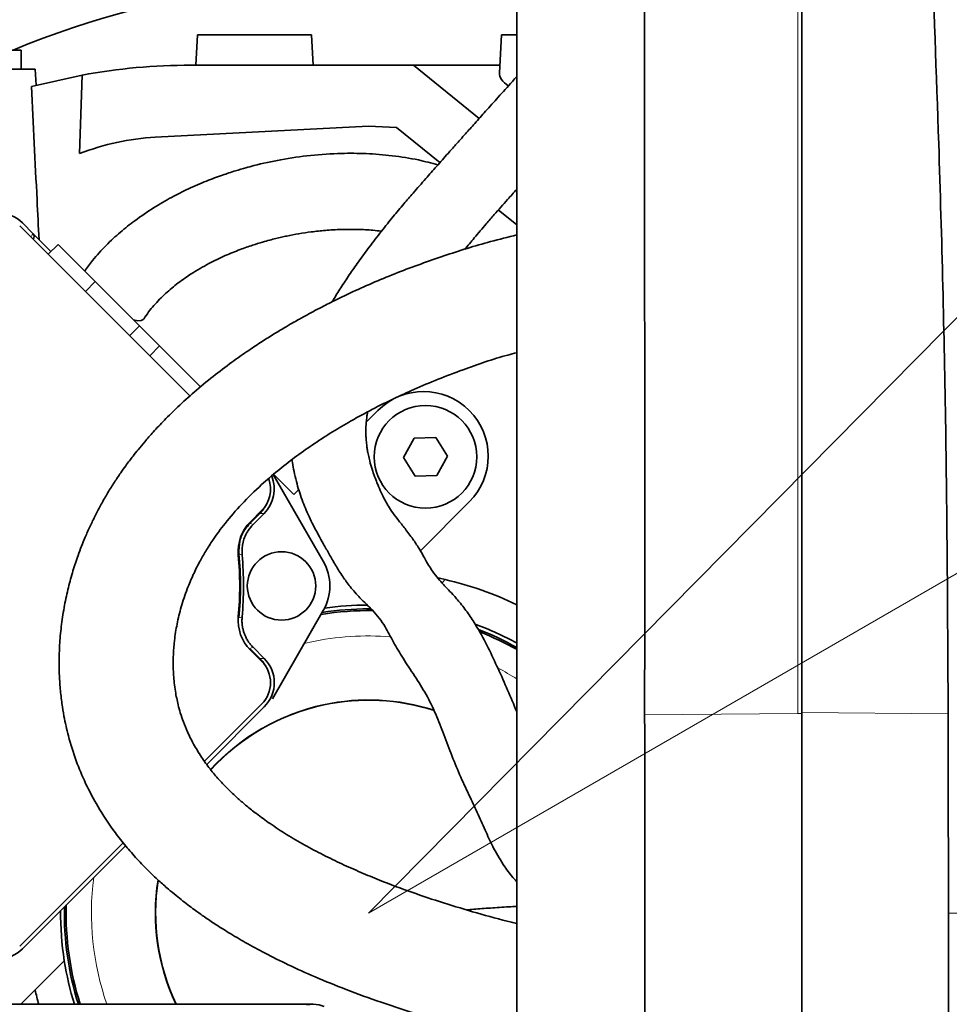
# Model space of a CAD drawing. Header units: millimetres. Extents: x 0 to 14900, y 0 to 10500.
# Tile 38 of 54: x 10900 to 11145, y 6750 to 7009. Entities that reach past the tile are written whole.
import ezdxf

# ---------------------------------------------------------------- set-up
doc = ezdxf.new("R2010")
doc.units = ezdxf.units.MM
doc.header["$LTSCALE"] = 25
doc.styles.add('SLDTEXTSTYLE0', font='TXT', dxfattribs={"width": 0.605})
doc.dimstyles.new('SLDDIMSTYLE2', dxfattribs={"dimtxt": 87.5, "dimasz": 87.5, "dimexe": 0, "dimexo": 0.0625, "dimgap": 21.875, "dimtad": 1, "dimdec": 1, "dimrnd": 1e-09, "dimzin": 12, "dimdsep": 46, "dimtxsty": 'SLDTEXTSTYLE0', "dimsah": 1, "dimcen": 0, "dimadec": 0, "dimazin": 3, "dimtfac": 1, "dimtofl": 0, "dimtmove": 0, "dimatfit": 3, "dimfxl": 1, "dimfrac": 2, "dimtolj": 1, "dimtzin": 12, "dimarcsym": 0})
doc.dimstyles.new('SLDDIMSTYLE3', dxfattribs={"dimtxt": 87.5, "dimasz": 87.5, "dimexe": 0, "dimexo": 0.0625, "dimgap": 21.875, "dimtad": 1, "dimdec": 4, "dimlfac": 25, "dimzin": 12, "dimdsep": 46, "dimtxsty": 'SLDTEXTSTYLE0', "dimsah": 1, "dimcen": 0.09, "dimadec": 1, "dimazin": 3, "dimtfac": 1, "dimtofl": 0, "dimtmove": 0, "dimatfit": 3, "dimfxl": 1, "dimfrac": 2, "dimtolj": 1, "dimtzin": 12, "dimarcsym": 0})

# ---------------------------------------------------------------- blocks, each defined once
blk = doc.blocks.new('_D_6')
at = {"color": 7, "linetype": 'Continuous', "lineweight": 0}
for q in [(12346.23, 7555.67), (10992.18, 6773.9)]:
    blk.add_line((11788.92, 7233.9), q, dxfattribs=at)
at = {"color": 7, "linetype": 'Continuous', "lineweight": 18}
blk.add_solid([(11788.92, 7233.9), (11870.95, 7266.83), (11858.45, 7288.48)], dxfattribs=at)
at = {"color": 7, "linetype": 'Continuous', "lineweight": 18, "insert": (12041.07, 7509.64), "char_height": 87.5, "attachment_point": 1, "rotation": 30, "style": 'SLDTEXTSTYLE0'}
blk.add_mtext('R920', dxfattribs=at)
blk = doc.blocks.new('_D_7')
at = {"color": 7, "linetype": 'Continuous', "lineweight": 0}
blk.add_line((12855.04, 8658.65), (10992.18, 6773.9), dxfattribs=at)
at = {"color": 7, "linetype": 'Continuous', "lineweight": 18}
blk.add_solid([(12855.04, 8658.65), (12784.64, 8605.2), (12802.42, 8587.63)], dxfattribs=at)
at = {"color": 7, "linetype": 'Continuous', "lineweight": 18, "insert": (11717.78, 7668.36), "char_height": 87.5, "attachment_point": 1, "rotation": 45.3346, "style": 'SLDTEXTSTYLE0'}
blk.add_mtext('R2650', dxfattribs=at)
blk = doc.blocks.new('_D_8')
at = {"color": 7, "linetype": 'Continuous', "lineweight": 0}
for p, q in [((12310.98, 6773.9), (13944.28, 6773.9)), ((8333.2, 6305.05), (8084.93, 6261.28))]:
    blk.add_line(p, q, dxfattribs=at)
at = {"color": 7, "linetype": 'Continuous', "lineweight": 18}
blk.add_arc((10992.18, 6773.9), 2914.6, 190, 0, dxfattribs=at)
for points in [[(13906.78, 6773.9), (13892.97, 6686.6), (13917.96, 6686.22)], [(8121.86, 6267.79), (8126.07, 6179.5), (8150.62, 6184.21)]]:
    blk.add_solid(points, dxfattribs=at)
at = {"color": 7, "linetype": 'Continuous', "lineweight": 18, "insert": (11112.52, 3971.92), "char_height": 87.5, "attachment_point": 1, "rotation": 5, "style": 'SLDTEXTSTYLE0'}
blk.add_mtext('170°', dxfattribs=at)
blk = doc.blocks.new('_D_9')
at = {"color": 7, "linetype": 'Continuous', "lineweight": 0}
for p, q in [((8333.2, 7242.75), (8085.14, 7286.49)), ((12310.98, 6773.9), (13944.07, 6773.9))]:
    blk.add_line(p, q, dxfattribs=at)
at = {"color": 7, "linetype": 'Continuous', "lineweight": 18}
blk.add_arc((10992.18, 6773.9), 2914.39, 0, 170, dxfattribs=at)
for points in [[(8122.07, 7279.98), (8150.83, 7363.56), (8126.28, 7368.27)], [(13906.57, 6773.9), (13917.75, 6861.58), (13892.75, 6861.21)]]:
    blk.add_solid(points, dxfattribs=at)
at = {"color": 7, "linetype": 'Continuous', "lineweight": 18, "insert": (11132.17, 9800.4), "char_height": 87.5, "attachment_point": 1, "rotation": 355, "style": 'SLDTEXTSTYLE0'}
blk.add_mtext('170°', dxfattribs=at)

msp = doc.modelspace()

# ---------------------------------------------------------------- linework, layer by layer
at = {"color": 8, "linetype": 'Continuous', "lineweight": 18}
for p, q in [((11105.1794306, 7086.8247974), (11105.1794306, 6826.3445537)), ((10903.9180476, 6952.5572721), (10903.942404, 6952.5824939)), ((10920.268826, 6939.9987127), (10917.6903989, 6937.4202855)), ((10931.9280144, 6928.3395243), (10929.3495873, 6925.7610971)), ((10937.2070948, 6923.0604439), (10934.6286677, 6920.4820167)), ((10964.7670087, 6879.0319058), (10963.6314899, 6879.0319058)), ((10975.299125, 6844.8101734), (10976.8540221, 6845.1624101)), ((10963.6314899, 6840.8462011), (10964.7670087, 6840.8462011)), ((11064.8382222, 6826.0442498), (11105.1794306, 6826.3445537)), ((11105.1794306, 6826.3445537), (11106.1794306, 6826.3519978)), ((11106.1794306, 6826.6065), (11144.6838828, 6826.3198691))]:
    msp.add_line(p, q, dxfattribs=at)
at = {"color": 7, "linetype": 'Continuous', "lineweight": 35}
for p, q in [((11106.1794306, 7087.0867438), (11106.1794306, 6826.6065)), ((10947.1794306, 7004.902588), (10946.7601683, 6996.902588)), ((10947.1794306, 7004.902588), (10977.1794306, 7004.902588)), ((10977.5986928, 6996.902588), (10977.1794306, 7004.902588)), ((11027.1794306, 7004.902588), (11026.6552342, 6994.9003255)), ((11027.1794306, 7004.902588), (11031.0565652, 7004.902588)), ((10900.8066239, 7000.902588), (10880.4024623, 7000.902588)), ((10900.8066239, 6995.902588), (10900.8066239, 7000.902588)), ((10870.0969928, 6995.902588), (10904.5162551, 6995.902588)), ((10904.7393502, 6991.6456794), (10904.5162551, 6995.902588)), ((10945.4754003, 6996.902588), (11004.0440063, 6996.902588)), ((11004.0440063, 6996.902588), (11021.3053183, 6982.9052097)), ((11026.7601683, 6996.902588), (11004.0440063, 6996.902588)), ((10903.5002, 6991.3168174), (10916.8314525, 6994.3260311)), ((10916.8314525, 6994.3260311), (10916.1920469, 6973.6462061)), ((10936.0948072, 6977.9633174), (10992.1794306, 6980.902588)), ((10999.5521499, 6980.5162001), (10992.1794306, 6980.902588)), ((11010.9618623, 6971.275057), (10999.5521499, 6980.5162001)), ((11031.1794306, 6954.9001094), (11026.3321685, 6958.8260842)), ((10945.2124546, 6909.8982298), (10900.4193223, 6954.6913621)), ((10903.942404, 6952.5824939), (10901.1254598, 6955.3994381)), ((10903.942404, 6952.5824939), (10908.6546037, 6947.8702943)), ((10903.9545331, 6951.1806173), (10903.9425136, 6951.1681708)), ((10910.525924, 6949.7416146), (10907.9474969, 6947.1631875)), ((10910.525924, 6949.7416146), (10920.268826, 6939.9987127)), ((10920.268826, 6939.9987127), (10931.9280144, 6928.3395243)), ((10931.9280144, 6928.3395243), (10937.2070948, 6923.0604439)), ((10937.2070948, 6923.0604439), (10947.9837352, 6912.2838035)), ((10991.6103318, 6903.0468018), (10994.6586153, 6906.0950853)), ((11004.1635967, 6898.8258064), (11001.4078814, 6893.7524084)), ((11009.9351458, 6898.9759859), (11004.1635967, 6898.8258064)), ((11012.9509797, 6894.0527675), (11009.9351458, 6898.9759859)), ((11001.4078814, 6893.7524084), (11004.4237153, 6888.82919)), ((11010.1952645, 6888.9793696), (11012.9509797, 6894.0527675)), ((10980.2810112, 6866.4390534), (10967.1323727, 6889.2131633)), ((10972.544214, 6883.980684), (10967.2286925, 6889.2962055)), ((11004.4237153, 6888.82919), (11010.1952645, 6888.9793696)), ((10972.544214, 6883.980684), (10973.8296136, 6885.2660836)), ((11018.7002459, 6882.0534547), (11005.8246389, 6869.1778478)), ((10960.9877728, 6876.3881886), (10963.6314899, 6879.0319058)), ((10961.1155942, 6876.7947048), (10964.0589326, 6879.7380433)), ((10961.8221964, 6876.0870935), (10964.7670087, 6879.0319058)), ((11012.3923564, 6861.6034296), (11011.5258974, 6860.7369706)), ((10966.8873597, 6830.2405686), (10980.2810112, 6853.4390534)), ((10992.1794306, 6853.902588), (10992.9140897, 6853.8992146)), ((10963.6314899, 6840.8462011), (10960.9877728, 6843.4899182)), ((10964.0589326, 6840.1400635), (10961.1155942, 6843.083402)), ((10964.7670087, 6840.8462011), (10961.8221964, 6843.7910134)), ((10949.0397216, 6813.807144), (10964.0589326, 6828.826355)), ((10949.6410484, 6812.9942573), (10964.7670087, 6828.1202175)), ((11106.1794306, 6826.6065), (11106.1794306, 6588.5073317)), ((10900.4193223, 6765.1867447), (10927.6282063, 6792.3956288)), ((10901.1254598, 6764.4786687), (10928.2622565, 6791.6154654)), ((10912.1553981, 6761.3664713), (10904.4785889, 6753.6896622)), ((10904.4785889, 6753.6896622), (10900.6915147, 6749.902588)), ((10977.6062629, 6749.902588), (10692.4296507, 6749.902588))]:
    msp.add_line(p, q, dxfattribs=at)
at = {"color": 7, "linetype": 'Continuous', "lineweight": 35, "flags": 128}
for points in [[(10930.3693924, 6929.8981463), (10931.4913501, 6929.7017829), (10932.3510926, 6929.7320646), (10932.9155805, 6929.9878278), (10933.0525197, 6930.1498699)], [(11012.3923564, 6861.6034296), (11010.8834763, 6861.9375735), (11010.5235622, 6862.0132731)], [(10977.6062629, 6749.902588), (10975.9974564, 6749.7264125)], [(10980.490503, 6749.335696), (10979.2150693, 6749.7264125), (10977.6062629, 6749.902588)]]:
    msp.add_lwpolyline(points, dxfattribs=at)
at = {"color": 8, "linetype": 'Continuous', "lineweight": 18, "flags": 128}
for points in [[(10960.9877728, 6876.3881886), (10961.4043913, 6876.2380783), (10961.8221964, 6876.0870935)], [(10958.934996, 6868.1094221), (10958.5739313, 6868.2241425), (10958.1040807, 6868.372821)], [(10958.1040807, 6851.5052858), (10958.4654215, 6851.6195667), (10958.934996, 6851.7686847)], [(10961.8221964, 6843.7910134), (10961.4043913, 6843.6400285), (10960.9877728, 6843.4899182)]]:
    msp.add_lwpolyline(points, dxfattribs=at)
at = {"color": 7, "linetype": 'Continuous', "lineweight": 35}
for centre, radius in [((11007.1794306, 6893.902588), 13.5), ((10969.3066239, 6859.9390534), 9)]:
    msp.add_circle(centre, radius, dxfattribs=at)
at = {"color": 7, "linetype": 'Continuous', "lineweight": 18}
for radius in [2650, 920]:
    msp.add_arc((10992.1794306, 6773.902588), radius, 190, 170, dxfattribs=at)
at = {"color": 7, "linetype": 'Continuous', "lineweight": 35}
for centre, radius, start, end in [((10992.1794306, 6773.902588), 245.5, 80.852896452, 112.38532819), ((10945.4754003, 6836.394897), 160.507691, 90, 100.279979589), ((10939.4143194, 6914.6232507), 63.4269912, 93, 111.476897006), ((11006.6794306, 6894.07427), 17, 315, 135), ((10958.4020784, 6885.3948975), 8, 315, 19.906531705), ((10968.8937688, 6869.0165302), 11, 135, 185.2081805), ((10869.3066239, 6859.9390534), 89.197067, 354.57446054, 5.42553946), ((10869.3066239, 6859.9390534), 89, 354.7918195, 5.2081805), ((10869.3066239, 6859.9390534), 90, 354.791410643, 5.208589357), ((10969.0226809, 6859.9390534), 13, 330, 30), ((10992.1794306, 6773.902588), 90, 64.299557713, 77.02134393), ((10992.1794306, 6773.902588), 79.54603, 89.114600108, 99.011704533), ((10992.1794306, 6773.902588), 80, 90, 98.748795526), ((10992.1794306, 6773.902588), 81, 90.146563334, 98.20138641), ((10968.8937688, 6850.8615766), 11, 174.7918195, 225), ((10992.1794306, 6773.902588), 81, 61.156964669, 69.594590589), ((10992.1794306, 6773.902588), 80, 60.790447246, 68.768375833), ((10992.1794306, 6773.902588), 79.54603, 60.569721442, 68.32477127), ((10958.4020784, 6834.4832093), 8, 315, 45), ((10992.1794306, 6773.902588), 56, 71.952187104, 102.137374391), ((10992.1794306, 6773.902588), 56, 102.137374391, 137.79522067), ((10992.1794306, 6773.902588), 56, 171.134655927, 205.376933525), ((10992.1794306, 6773.902588), 80, 178.820334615, 197.457603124), ((10992.1794306, 6773.902588), 79.54603, 178.47853284, 197.560465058), ((10992.1794306, 6773.902588), 81, 179.55257825, 188.903275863), ((10992.1794306, 6773.902588), 81, 188.903275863, 197.235285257), ((10992.1794306, 6773.902588), 90, 192.97865607, 195.466009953)]:
    msp.add_arc(centre, radius, start, end, dxfattribs=at)
at = {"color": 8, "linetype": 'Continuous', "lineweight": 18}
for centre, radius, start, end in [((10905.3567272, 6951.1679554), 2, 136, 158.665124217), ((10903.2110539, 6951.8501644), 0.9999207, 316.004263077, 45.004617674), ((10992.1794306, 6773.902588), 72.8891651, 85.388217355, 102.137374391), ((10992.1794306, 6773.902588), 72.8891651, 57.570417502, 62.17761083), ((10992.1794306, 6773.902588), 56.1270596, 72.080753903, 102.137374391), ((10992.1794306, 6773.902588), 56.1270596, 102.137374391, 137.765129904), ((10992.1794306, 6773.902588), 72.8891651, 172.63627431, 199.224294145), ((10992.1794306, 6773.902588), 56.1270596, 171.060079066, 205.315424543)]:
    msp.add_arc(centre, radius, start, end, dxfattribs=at)
at = {"color": 7, "linetype": 'Continuous', "lineweight": 35}
for centre, major_axis, ratio, start_param, end_param in [((11042.1794306, 6994.7697992), (15.5276163, 0), 0.4005407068, 3.120604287, 3.6953649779), ((10894.7624681, 6949.032569), (0, 9.0027417), 0.9996954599, 5.497939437, 7.0684311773), ((10903.2351933, 6951.8752757), (-0.6947642, -0.7194494), 0.9998476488, 1.5707963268, 3.1241420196), ((10958.4001395, 6885.3948975), (9.0027417, 0), 0.9996954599, 5.497939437, 6.6772024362), ((10957.2646208, 6885.3948975), (9.0027417, 0), 0.9996954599, 5.497939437, 5.8211856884), ((10957.2646208, 6834.4832093), (9.0027417, 0), 0.9996954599, 0.4619996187, 0.7852458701), ((10958.4001395, 6834.4832093), (9.0027417, 0), 0.9996954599, 5.497939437, 7.0684311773), ((10894.7624681, 6770.8455378), (0, -9.0027417), 0.9996954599, 5.497939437, 7.0684311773)]:
    msp.add_ellipse(centre, major_axis=major_axis, ratio=ratio, start_param=start_param, end_param=end_param, dxfattribs=at)
for points, knots in [([(11064.8479215, 7086.5245657), (11064.7884795, 7080.1931905), (11064.6695881, 7067.5296671), (11064.9341394, 7042.2064782), (11064.7698154, 6997.891323), (11064.8704572, 6923.7281419), (11064.8501621, 6862.2265938), (11064.8382222, 6826.0442498)], [0, 0, 0, 0, 0.0729156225, 0.145840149, 0.2916788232, 0.5832833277, 1, 1, 1, 1]), ([(11144.6838828, 6826.3198691), (11144.549318, 6851.306352), (11144.2801896, 6901.2790822), (11142.5607172, 6969.690741), (11140.6373612, 7019.2506129), (11139.6930268, 7049.9868549), (11139.2605632, 7068.4350378), (11138.4104213, 7080.7125666), (11137.9854441, 7086.8499767)], [0, 0, 0, 0, 0.2876477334, 0.5752927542, 0.787631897, 0.8584324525, 0.9292318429, 1, 1, 1, 1]), ([(11031.1794306, 7074.902588), (11031.1794306, 7074.8869627), (11031.1794306, 7074.8550715), (11031.1794306, 7075.0602946), (11031.1794306, 7074.609428), (11031.1794306, 7073.4240436), (11031.1794306, 7071.2528599), (11031.1794306, 7067.8781252), (11031.1794306, 7063.5317469), (11031.1794306, 7058.4142674), (11031.1794306, 7052.5966399), (11031.1794306, 7031.5546984), (11031.1794306, 6977.8888911), (11031.1794306, 6913.7433122), (11031.1794306, 6859.7422517), (11031.1794306, 6836.5147578), (11031.1794306, 6823.2289668), (11031.1794306, 6812.660578), (11031.1794306, 6801.1973084), (11031.1794306, 6788.7762373), (11031.1794306, 6776.0989427), (11031.1794306, 6763.4340496), (11031.1794306, 6750.9349934), (11031.1794306, 6738.6272121), (11031.1794306, 6726.4230498), (11031.1794306, 6714.5914369), (11031.1794306, 6703.2696093), (11031.1794306, 6692.4678453), (11031.1794306, 6682.1187392), (11031.1794306, 6672.4553495), (11031.1794306, 6663.5765828), (11031.1794306, 6655.4894259), (11031.1794306, 6648.150399), (11031.1794306, 6641.7391837), (11031.1794306, 6636.3146141), (11031.1794306, 6631.861279), (11031.1794306, 6628.3625869), (11031.1794306, 6625.9563067), (11031.1794306, 6624.5897777), (11031.1794306, 6624.5166888), (11031.1794306, 6624.48394)], [0, 0, 0, 0, 0.0165413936, 0.0337610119, 0.0424078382, 0.0511979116, 0.0624911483, 0.0741115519, 0.0854047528, 0.0970246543, 0.1083221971, 0.1199473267, 0.2105582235, 0.391780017, 0.4624319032, 0.4977578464, 0.5154208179, 0.5330838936, 0.5541456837, 0.5753534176, 0.597022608, 0.6188515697, 0.6399133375, 0.661121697, 0.6827913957, 0.704620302, 0.7256711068, 0.7468676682, 0.7685248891, 0.7903415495, 0.8114050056, 0.8326151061, 0.8542867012, 0.8761175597, 0.8971676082, 0.9183633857, 0.9400197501, 0.9618355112, 0.9828997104, 1, 1, 1, 1]), ([(11031.1794306, 6993.9182607), (11030.8002618, 6993.493637), (11029.1415901, 6991.6361231), (11026.4053122, 6988.5911347), (11023.1031951, 6984.9121877), (11020.2380303, 6981.7161514), (11017.617282, 6978.781889), (11015.2910307, 6976.166063), (11013.2986637, 6973.9175364), (11011.6147659, 6972.0136672), (11009.6459359, 6969.7869378), (11007.059277, 6966.8569929), (11004.1963185, 6963.5864071), (11001.3450484, 6960.2686603), (10998.5644327, 6956.9485111), (10995.5051825, 6953.1665409), (10992.409034, 6949.1583917), (10989.5846112, 6945.2960798), (10987.1395946, 6941.7773626), (10984.9322396, 6938.4091008), (10983.4404621, 6936.05383), (10982.7203982, 6934.8183739), (10982.6398446, 6934.6801632)], [0, 0, 0, 0, 0.0194159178, 0.0849348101, 0.1443430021, 0.1974730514, 0.2441431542, 0.293151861, 0.331576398, 0.3599093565, 0.3888056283, 0.4432909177, 0.5093156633, 0.5584530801, 0.6152210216, 0.6801539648, 0.7515476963, 0.8175206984, 0.8772844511, 0.9355759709, 0.992792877, 1, 1, 1, 1]), ([(10903.5002, 6991.3168174), (10903.9957453, 6981.3801948), (10904.6657406, 6967.9455193), (10905.3372569, 6954.5108471), (10905.5121029, 6951.0127951)], [0, 0, 0, 0, 0.739625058, 1, 1, 1, 1]), ([(11010.4440121, 6970.6893029), (11008.737042, 6971.1455582), (11004.797913, 6972.1984463), (10998.4857377, 6973.1579189), (10991.7304611, 6973.7151672), (10984.5733188, 6973.7740251), (10977.098887, 6973.2900317), (10969.3973804, 6972.1854875), (10963.7001143, 6970.9405953), (10959.7166753, 6969.8762571), (10956.9660622, 6969.0697594), (10953.5161721, 6967.9373218), (10949.3773178, 6966.3886487), (10944.9140971, 6964.4584447), (10940.2528565, 6962.124439), (10935.5208845, 6959.3829768), (10931.0049438, 6956.3144729), (10926.8205408, 6952.9873815), (10923.0659576, 6949.4972612), (10919.8633087, 6946.0404602), (10918.1897165, 6943.6775479), (10917.522093, 6942.7349433)], [0, 0, 0, 0, 0.057935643, 0.1336965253, 0.2078473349, 0.2767866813, 0.3615352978, 0.4422560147, 0.5147400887, 0.5358071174, 0.5637514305, 0.5991980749, 0.6417052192, 0.6907232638, 0.7360985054, 0.7852162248, 0.8378307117, 0.8795613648, 0.9233501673, 0.9694231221, 1, 1, 1, 1]), ([(11017.5068933, 6948.4180652), (11018.3406197, 6949.434433), (11020.1694271, 6951.6638706), (11022.7903187, 6954.756285), (11025.1081757, 6957.4375415), (11026.9743948, 6959.5610725), (11028.9425943, 6961.7743568), (11030.3760416, 6963.3652523), (11031.1794306, 6964.2568847)], [0, 0, 0, 0, 0.19634641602, 0.43069257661, 0.58551197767, 0.7100468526, 0.83749302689, 1, 1, 1, 1]), ([(10933.0499324, 6930.1457572), (10933.469634, 6930.7682204), (10934.2962114, 6931.9941246), (10936.1936329, 6934.2789901), (10938.7566251, 6936.9169107), (10942.0936122, 6939.6752417), (10945.9040452, 6942.3243101), (10950.0621409, 6944.7253683), (10954.3607668, 6946.7949733), (10958.2181889, 6948.3683131), (10961.4928702, 6949.5204952), (10964.0977418, 6950.3267617), (10966.1139238, 6950.8888058), (10967.7583727, 6951.3094437), (10969.2559079, 6951.6626326), (10971.2763676, 6952.1014265), (10973.9018454, 6952.5961566), (10977.2858276, 6953.1001748), (10980.9954668, 6953.4929768), (10985.0841152, 6953.731764), (10989.2572735, 6953.737857), (10992.81593, 6953.5822256), (10994.8488645, 6953.336239), (10995.5933939, 6953.2461504)], [0, 0, 0, 0, 0.0280592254, 0.0552609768, 0.1086557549, 0.1619394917, 0.2150193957, 0.2839602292, 0.3485046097, 0.4063427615, 0.4556355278, 0.4950203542, 0.5237152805, 0.5479225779, 0.5711017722, 0.5931968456, 0.6421242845, 0.6945406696, 0.7539394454, 0.8203856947, 0.8938287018, 0.9611164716, 1, 1, 1, 1]), ([(11031.1794306, 6952.2519399), (11028.8832625, 6951.684569), (11022.4297063, 6950.0899297), (11011.9576678, 6946.8085451), (10999.7931163, 6942.4464032), (10990.4020323, 6938.4323744), (10983.8280047, 6935.2957031), (10980.1631584, 6933.4474009), (10977.2538948, 6931.9118411), (10975.2188805, 6930.8007343), (10973.599533, 6929.897002), (10971.950108, 6928.9588438), (10969.8006635, 6927.7042969), (10967.1555373, 6926.1082354), (10964.0398712, 6924.1491867), (10960.3117458, 6921.6863166), (10955.9844693, 6918.6445071), (10951.181141, 6914.9982326), (10946.4537667, 6911.0795208), (10942.1827478, 6907.2070582), (10938.6028123, 6903.6822173), (10935.7157562, 6900.6171648), (10933.4354767, 6898.0311589), (10931.6838147, 6895.93017), (10930.3587451, 6894.2641403), (10929.2766538, 6892.8523898), (10928.1823354, 6891.3758984), (10926.8533316, 6889.5054938), (10925.2534302, 6887.1203371), (10923.5402926, 6884.373706), (10921.8653183, 6881.4626604), (10920.3237386, 6878.5509299), (10918.9173253, 6875.6559256), (10917.3570655, 6872.1422425), (10915.8341176, 6868.2431448), (10914.3738632, 6863.8291631), (10913.1678371, 6859.448839), (10912.1470335, 6854.7494495), (10911.3880805, 6849.8906493), (10910.9341919, 6845.1263129), (10910.7687808, 6840.789639), (10910.820202, 6836.748028), (10911.0584455, 6832.8935264), (10911.4797878, 6829.1810935), (10912.1493956, 6825.0520662), (10913.2795503, 6819.9815897), (10915.1322651, 6814.0716519), (10917.7459598, 6807.8253999), (10921.0307833, 6801.6307564), (10924.5501453, 6796.3053376), (10927.9472806, 6791.9195922), (10930.895559, 6788.5034493), (10933.9301189, 6785.3307967), (10936.8297742, 6782.5644191), (10939.3379636, 6780.3436802), (10941.4593921, 6778.5699797), (10943.3126536, 6777.0898543), (10945.0392127, 6775.7657539), (10946.9305336, 6774.3678282), (10949.1870202, 6772.7684769), (10952.081951, 6770.8211332), (10955.6448103, 6768.5669869), (10959.989458, 6766.0073335), (10965.1809581, 6763.1857257), (10971.2884778, 6760.1495956), (10978.383093, 6756.9489111), (10986.5342402, 6753.6342616), (10995.8083568, 6750.2587345), (11006.2581277, 6746.8612796), (11017.9522399, 6743.5291451), (11026.3894877, 6741.3024792), (11030.9708179, 6740.2797735), (11031.1794306, 6740.2332042)], [0, 0, 0, 0, 0.0180793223, 0.050813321, 0.0838570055, 0.1171099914, 0.1296140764, 0.1406460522, 0.1492530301, 0.1554506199, 0.158892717, 0.1638104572, 0.1703236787, 0.1784267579, 0.1881145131, 0.1993836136, 0.2138833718, 0.2303802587, 0.2480403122, 0.2640304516, 0.2781103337, 0.2902715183, 0.2999759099, 0.3079649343, 0.3142316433, 0.318768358, 0.3236816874, 0.3302803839, 0.3389352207, 0.3491858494, 0.3594544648, 0.3696113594, 0.3796463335, 0.3895284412, 0.4058347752, 0.4195674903, 0.4342855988, 0.4499846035, 0.4667999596, 0.4830483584, 0.4978177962, 0.5102047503, 0.5236463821, 0.5366822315, 0.5477817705, 0.5655512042, 0.5882684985, 0.6091601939, 0.6315737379, 0.655817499, 0.6696840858, 0.6837395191, 0.6978255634, 0.7101377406, 0.7202125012, 0.7280213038, 0.7349388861, 0.7413820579, 0.7473530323, 0.7557603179, 0.7657919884, 0.7780678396, 0.7926100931, 0.8094569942, 0.8286648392, 0.8503068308, 0.8744710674, 0.9012559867, 0.9307631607, 0.9630890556, 0.9983192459, 1, 1, 1, 1]), ([(11031.1794306, 6771.1101203), (11030.7161269, 6771.2241426), (11027.1688126, 6772.0971616), (11020.733802, 6773.8850051), (11011.9892674, 6776.5017921), (11003.4411985, 6779.365675), (10996.2024507, 6782.0742429), (10990.1022448, 6784.5933094), (10985.1434216, 6786.8056535), (10980.2071169, 6789.1998647), (10975.337198, 6791.7857923), (10970.6566003, 6794.5294419), (10966.4171372, 6797.2929253), (10962.9339902, 6799.8152114), (10960.1664608, 6802.01215), (10957.8028168, 6804.0440726), (10955.4802406, 6806.2160435), (10953.0871418, 6808.6903989), (10950.6893066, 6811.4928479), (10948.3989327, 6814.5942553), (10946.2959181, 6817.9813508), (10944.6776245, 6821.1888627), (10943.4928289, 6824.0881633), (10942.6932168, 6826.4679518), (10942.1227013, 6828.5494678), (10941.7003081, 6830.4192997), (10941.3473317, 6832.3436305), (10940.9829601, 6835.0187289), (10940.7613569, 6838.2852811), (10940.8004811, 6841.9778559), (10941.1142159, 6845.8003996), (10941.7743721, 6849.947309), (10942.8747573, 6854.4730388), (10944.3174652, 6858.8161126), (10945.9785905, 6862.7765225), (10947.626596, 6866.0882745), (10949.3329672, 6869.0838202), (10951.50403, 6872.478695), (10954.5740917, 6876.6519408), (10958.8393009, 6881.575434), (10963.5278559, 6886.1714669), (10968.236742, 6890.2261102), (10972.6981243, 6893.7079318), (10977.3268106, 6897.0003038), (10982.067922, 6900.0893476), (10986.6364913, 6902.8251087), (10990.81027, 6905.1408278), (10994.769313, 6907.2065891), (10999.1262579, 6909.3490115), (11004.4170419, 6911.7712758), (11010.5202673, 6914.3482461), (11018.7146346, 6917.4581101), (11025.6005537, 6919.8450412), (11030.3972337, 6921.0802785), (11031.1794306, 6921.2817093)], [0, 0, 0, 0, 0.0047659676, 0.0364909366, 0.0673018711, 0.0974052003, 0.1289943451, 0.1478976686, 0.1673631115, 0.187346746, 0.2078080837, 0.22871277, 0.2490489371, 0.2668195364, 0.2803178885, 0.292638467, 0.3063827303, 0.3218068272, 0.3389096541, 0.3575873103, 0.3779119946, 0.3996714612, 0.4149427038, 0.4288906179, 0.4409018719, 0.450599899, 0.4609934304, 0.4735304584, 0.4952746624, 0.5147345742, 0.5338555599, 0.556738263, 0.5802104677, 0.6048242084, 0.6240269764, 0.6410804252, 0.6554978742, 0.6698724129, 0.6921124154, 0.7179034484, 0.7451889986, 0.7653423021, 0.7853167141, 0.805119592, 0.8243884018, 0.8432831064, 0.8589681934, 0.8721486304, 0.8874817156, 0.906731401, 0.9291398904, 0.9521236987, 0.9921927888, 1, 1, 1, 1]), ([(11031.1794306, 6826.8346225), (11030.3905293, 6828.7454888), (11028.7900211, 6832.6222191), (11026.2989803, 6838.1446543), (11023.73234, 6843.6393568), (11021.231436, 6848.3627585), (11018.72862, 6852.2812358), (11016.564561, 6855.1863656), (11014.5645074, 6857.4903195), (11012.8785728, 6859.2801993), (11011.4827882, 6860.7623616), (11010.0761857, 6862.3666937), (11008.7513941, 6864.1662293), (11007.7138872, 6865.8596698), (11006.5469486, 6867.9719062), (11005.2300125, 6870.2483793), (11003.4281331, 6872.9054016), (11001.53619, 6875.358583), (10999.7303757, 6877.6049969), (10998.2900758, 6879.563845), (10997.1875454, 6881.3098078), (10996.1983114, 6883.0840098), (10995.2584538, 6885.036845), (10994.4431022, 6886.9964681), (10993.7469836, 6888.8254624), (10993.0880387, 6890.7291024), (10992.5465418, 6892.5927206), (10992.1555779, 6894.2754295), (10991.9159758, 6895.5601143), (10991.7633636, 6896.5891401), (10991.6625441, 6897.4330928), (10991.5819894, 6898.2830256), (10991.5124938, 6899.3592209), (10991.4815171, 6900.7191323), (10991.52705, 6902.2303194), (10991.6527016, 6903.6759845), (10991.8025208, 6904.8246437), (10991.9204409, 6905.4792746), (10991.9649003, 6905.7260902)], [0, 0, 0, 0, 0.0505489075, 0.1025526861, 0.1534976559, 0.2032529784, 0.2322301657, 0.2602858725, 0.2825878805, 0.2985498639, 0.3137611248, 0.3324484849, 0.3534874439, 0.3702755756, 0.3899393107, 0.4122103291, 0.4369917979, 0.4703112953, 0.5023509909, 0.531792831, 0.5572310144, 0.5834106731, 0.6199403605, 0.6553212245, 0.6853032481, 0.7187790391, 0.7585654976, 0.7865287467, 0.8103836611, 0.829577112, 0.8440369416, 0.8588560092, 0.8781865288, 0.9044505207, 0.9348972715, 0.9624110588, 0.9858278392, 1, 1, 1, 1]), ([(10972.0576748, 6893.1534858), (10972.094608, 6892.888817), (10972.2398311, 6891.8481282), (10972.6063294, 6889.9408377), (10973.1713116, 6887.5025656), (10973.8837533, 6885.0036155), (10974.6680216, 6882.6654414), (10975.5743943, 6880.3387377), (10976.5620868, 6878.1178136), (10977.7004574, 6875.8018954), (10978.967817, 6873.4099989), (10980.339994, 6870.9396348), (10981.7990185, 6868.3668698), (10983.4520323, 6865.4479749), (10985.2826581, 6862.5231398), (10987.3926536, 6859.6277315), (10990.1274927, 6856.5228857), (10993.7169568, 6853.2102798), (10996.3271334, 6849.8883257), (10998.7146315, 6845.1087252), (11001.3203765, 6840.7523613), (11004.3957613, 6836.209526), (11007.4548824, 6831.3887872), (11009.9402372, 6826.2428484), (11012.0453762, 6820.7662654), (11014.1232556, 6815.1909034), (11016.3816417, 6809.6942703), (11018.8173397, 6804.5600911), (11021.0588234, 6799.7601539), (11023.0401834, 6795.2878074), (11025.1618474, 6790.7069162), (11027.6646963, 6786.5164589), (11029.8153567, 6783.6086586), (11030.9519987, 6782.3854261), (11031.1794306, 6782.1406682)], [0, 0, 0, 0, 0.0091147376, 0.0358395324, 0.0663394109, 0.0940660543, 0.1215448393, 0.1453124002, 0.1700451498, 0.1968298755, 0.2250205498, 0.2541122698, 0.283506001, 0.3120488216, 0.3397484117, 0.3645431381, 0.3927064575, 0.4276987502, 0.4735157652, 0.5062259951, 0.5396386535, 0.5761854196, 0.6154372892, 0.6555046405, 0.6948595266, 0.7366314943, 0.7802832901, 0.8218872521, 0.8583820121, 0.8955598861, 0.9296514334, 0.9668299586, 0.9933629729, 1, 1, 1, 1]), ([(10958.1040807, 6868.372821), (10958.1096977, 6869.5000441), (10958.1209317, 6871.7544922), (10959.3432593, 6874.521369), (10960.5357271, 6875.8750352), (10960.9877728, 6876.3881886)], [0, 0, 0, 0, 0.3830644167, 0.7661294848, 1, 1, 1, 1]), ([(10961.8221964, 6876.0870935), (10961.3779673, 6875.5839134), (10960.1924815, 6874.2411088), (10958.9645569, 6871.491104), (10958.9448496, 6869.2366488), (10958.934996, 6868.1094221)], [0, 0, 0, 0, 0.2305598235, 0.6152802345, 1, 1, 1, 1]), ([(10958.934996, 6851.7686847), (10958.9142342, 6851.4342155), (10958.8725984, 6850.7634675), (10958.9264689, 6849.9529626), (10959.0246098, 6849.2059703), (10959.1594935, 6848.5203869), (10959.3909493, 6847.70882), (10959.642248, 6847.0465595), (10959.965098, 6846.3363447), (10960.3610333, 6845.6129923), (10960.9179899, 6844.8060868), (10961.4114191, 6844.2127702), (10961.7211273, 6843.8947839), (10961.8221964, 6843.7910134)], [0, 0, 0, 0, 0.1146882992, 0.2299970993, 0.277423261, 0.372742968, 0.4689855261, 0.5661656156, 0.6150225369, 0.736153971, 0.8479824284, 0.9503911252, 1, 1, 1, 1]), ([(11064.8382222, 6826.0442498), (11064.8433674, 6821.9210398), (11064.8536832, 6813.6542938), (11064.8680425, 6800.9588902), (11064.880212, 6788.0839768), (11064.8975632, 6774.3466806), (11064.9131122, 6759.8006658), (11064.9280852, 6744.5182292), (11064.9466182, 6729.2797157), (11064.9592922, 6714.3967338), (11064.9754697, 6699.9916938), (11064.9894924, 6686.1732834), (11065.0007674, 6672.8307159), (11065.0156147, 6660.2457486), (11065.0247041, 6648.5154804), (11065.0360322, 6637.7184983), (11065.0462751, 6627.7755159), (11065.0526431, 6618.9072925), (11065.0626873, 6611.174422), (11065.0674181, 6604.6158607), (11065.0733671, 6599.1964364), (11065.0791345, 6595.0350331), (11065.0802662, 6592.2072572), (11065.0849002, 6590.6544604), (11065.0851245, 6590.6238843), (11065.085219, 6590.6110032)], [0, 0, 0, 0, 0.0376146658, 0.0754147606, 0.113403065, 0.1515823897, 0.1963068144, 0.2413440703, 0.2868657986, 0.3330512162, 0.3777747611, 0.4228110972, 0.4683318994, 0.5145162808, 0.5592407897, 0.6042781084, 0.6497999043, 0.6959853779, 0.7407098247, 0.7857470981, 0.8312688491, 0.8774542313, 0.9221784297, 0.9672154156, 1, 1, 1, 1]), ([(11144.7575853, 6773.9025872), (11144.7523308, 6778.4068248), (11144.741329, 6787.837785), (11144.7189771, 6801.3228021), (11144.7005405, 6814.3255563), (11144.6894438, 6822.3157091), (11144.6838828, 6826.3198691)], [0, 0, 0, 0, 0.25422539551, 0.53229642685, 0.76561650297, 1, 1, 1, 1]), ([(11031.1794306, 6775.6480512), (11030.4788556, 6775.6100615), (11028.031595, 6775.4773553), (11024.2814288, 6775.2253474), (11020.5959593, 6774.9601134), (11018.6210036, 6774.7891954), (11018.0128361, 6774.7365629)], [0, 0, 0, 0, 0.1415946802, 0.4946210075, 0.8443736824, 1, 1, 1, 1]), ([(11144.9477396, 6589.6805118), (11144.9480213, 6589.6484099), (11144.94889, 6589.549446), (11144.9467169, 6590.766981), (11144.9436809, 6593.2996502), (11144.9434061, 6597.2047857), (11144.9360419, 6602.3144398), (11144.9320441, 6608.6118107), (11144.9266583, 6616.1657033), (11144.9162063, 6624.8447188), (11144.9105871, 6634.5167826), (11144.8993652, 6645.1358883), (11144.8872891, 6656.8038159), (11144.878347, 6669.2934006), (11144.8618514, 6682.433342), (11144.8491024, 6696.1783104), (11144.8346887, 6710.6445634), (11144.8162989, 6724.508931), (11144.8033292, 6737.4813959), (11144.7897296, 6749.4500633), (11144.7723475, 6761.6133849), (11144.7625133, 6769.8001295), (11144.7575853, 6773.9025872)], [0, 0, 0, 0, 0.0254981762, 0.0786059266, 0.13286863, 0.1875304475, 0.2402722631, 0.2933802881, 0.3476432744, 0.4023053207, 0.4550470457, 0.5081549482, 0.5624177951, 0.6170797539, 0.6698219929, 0.7229304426, 0.7771938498, 0.831856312, 0.8734350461, 0.9151923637, 0.9575020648, 1, 1, 1, 1])]:
    msp.add_open_spline(points, degree=3, knots=knots, dxfattribs=at)
at = {"color": 8, "linetype": 'Continuous', "lineweight": 18}
msp.add_open_spline([(11144.7575853, 6773.9025872), (11145.9351247, 6773.9025714), (11148.2631483, 6773.9025401), (11151.6677984, 6773.9024521), (11154.9555044, 6773.9024246), (11158.1222484, 6773.9024641), (11161.167653, 6773.9025449), (11165.3774481, 6773.902643), (11170.5221109, 6773.9023067), (11176.3455864, 6773.902327), (11179.7686965, 6773.9025026), (11181.4216425, 6773.9025874)], degree=3, knots=[0, 0, 0, 0, 0.0880750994, 0.1741265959, 0.2581477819, 0.3401363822, 0.4200947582, 0.4980301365, 0.6768027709, 0.8439350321, 1, 1, 1, 1], dxfattribs=at)

# ---------------------------------------------------------------- dimensions: what is measured, and where the dimension line sits
at = {"color": 7, "linetype": 'Continuous', "lineweight": 18}
for base, line1, line2, picture, middle in [((11246.1849076, 9677.198475), ((12260.9783047, 6773.902588), (9723.3805564, 6773.902588)), ((10086.1562978, 6933.6589114), (8382.4388851, 7234.0702588)), '_D_9', (11246.1849076, 9677.198475)), ((11246.2035346, 3870.3937934), ((10086.1562978, 6614.1462645), (8382.4388851, 6313.7349171)), ((12260.9783047, 6773.902588), (9723.3805564, 6773.902588)), '_D_8', (11246.2035346, 3870.3937934))]:
    dim = msp.add_angular_dim_2l(base=base, line1=line1, line2=line2, dimstyle='SLDDIMSTYLE3', dxfattribs=at)
    dim.commit()
    dim.dimension.update_dxf_attribs({"geometry": picture, "text_midpoint": middle, "dimtype": 162})
for mpoint, picture, middle in [((12855.0361043, 8658.6479323), '_D_7', (11923.6080174, 7716.2755102)), ((11788.9228021, 7233.902588), '_D_6', (12223.2038525, 7484.634975))]:
    dim = msp.add_radius_dim(center=(10992.1794306, 6773.902588), mpoint=mpoint, dimstyle='SLDDIMSTYLE2', dxfattribs=at)
    dim.commit()
    dim.dimension.update_dxf_attribs({"geometry": picture, "text_midpoint": middle, "dimtype": 164})

doc.saveas('drawing.dxf')
